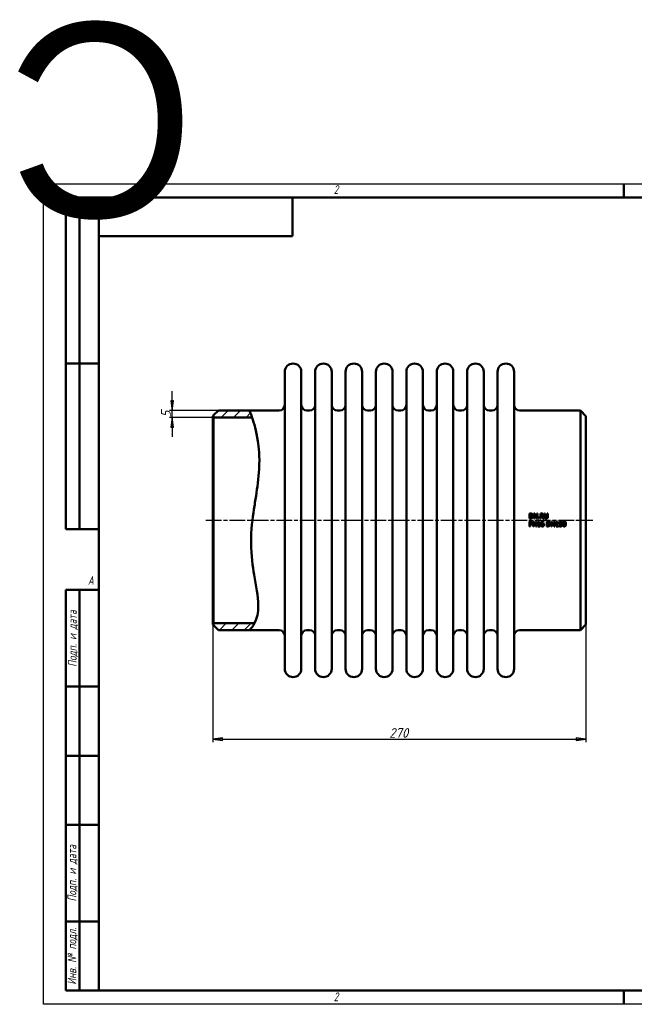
# Model space of a CAD drawing. Header units: millimetres. Extents: x -858 to 2365, y -139 to 713.
# Tile 2 of 4: x -17 to 427, y 0 to 713. Entities that reach past the tile are written whole.
import ezdxf
from ezdxf.enums import TextEntityAlignment as Align

# ---------------------------------------------------------------- set-up
doc = ezdxf.new("R2018")
doc.units = ezdxf.units.MM
doc.header["$LTSCALE"] = 2
doc.linetypes.add('CHAIN', pattern=[0.7087, 0.4724, -0.0591, 0.1181, -0.0591])
for name, color, linetype, lineweight in [('Видимый контур (ГОСТ)', 7, 'Continuous', 50), ('Кромка (ГОСТ)', 7, 'Continuous', 50), ('Обозначение (ГОСТ)', 7, 'Continuous', 25), ('Осевая линия (ГОСТ)', 7, 'Continuous', 25), ('Размер (ГОСТ)', 7, 'Continuous', 25), ('Штриховка (ГОСТ)', 7, 'Continuous', 18), ('Эскизная геометрия (ГОСТ)', 7, 'Continuous', 50)]:
    doc.layers.add(name, color=color, linetype=linetype, lineweight=lineweight)
doc.styles.add('Альтернативный текст (ГОСТ)', font='arial.ttf', dxfattribs={"width": 0.8})
doc.styles.add('Обычный текст (ГОСТ)', font='GOST Common Italic.ttf')
doc.dimstyles.new('Обычный (ГОСТ)', dxfattribs={"dimscale": 2, "dimtxt": 3.5, "dimasz": 3.5, "dimexe": 1, "dimexo": 0, "dimgap": 0.5, "dimtad": 1, "dimtxsty": 'Обычный текст (ГОСТ)', "dimblk": 'Filled-1', "dimcen": 0.09, "dimdle": 15, "dimclrd": 256, "dimclre": 256, "dimclrt": 256, "dimazin": 2, "dimtfac": 0.714286, "dimtdec": 3, "dimtmove": 0, "dimatfit": 3, "dimfxl": 1, "dimtolj": 1, "dimlwd": 25, "dimlwe": 25, "dimarcsym": 0})
pattern_1 = [(45, (0, 0), (-4.49013, 4.49013), [])]

# ---------------------------------------------------------------- blocks, each defined once
blk = doc.blocks.new('Рамки ГОСТ - Рамка')
at = {"layer": 'Кромка (ГОСТ)', "lineweight": 25}
for p, q in [((0, 0), (0, 297)), ((0, 297), (420, 297)), ((420, 297), (420, 0)), ((420, 0), (0, 0))]:
    blk.add_line(p, q, dxfattribs=at)
at = {"layer": 'Кромка (ГОСТ)'}
for p, q in [((210, 292), (210, 297)), ((415, 292), (20, 292)), ((20, 292), (20, 5)), ((415, 5), (415, 292)), ((20, 5), (415, 5)), ((210, 5), (210, 0))]:
    blk.add_line(p, q, dxfattribs=at)
at = {"layer": 'Кромка (ГОСТ)', "char_height": 3.17, "attachment_point": 1, "style": 'Альтернативный текст (ГОСТ)'}
for s, insert, width in [('\\fGOST Common|b0|i1;{\\H3.1700;2}', (105, 296.5), 5.2328), ('\\fGOST Common|b0|i1;{\\H3.1700;1}', (315.02, 296.44), 5.2327), ('\\fGOST Common|b0|i1;{\\H3.1700;A}', (16, 155), 5.1335), ('\\fGOST Common|b0|i1;{\\H3.1700;A}', (416, 148.5), 5.0704), ('\\fGOST Common|b0|i1;{\\H3.1700;2}', (104.99, 4.3), 5.2328), ('\\fGOST Common|b0|i1;{\\H3.1700;1}', (315, 4.14), 6.6287)]:
    blk.add_mtext(s, dxfattribs=dict(at, insert=insert, width=width))
blk = doc.blocks.new('ГОСТ - Доп. графы 1')
at = {"layer": 'Эскизная геометрия (ГОСТ)'}
for p, q in [((-12, 0), (-12, 145)), ((-12, 145), (0, 145)), ((-7, 145), (-7, 0)), ((-12, 110), (-7, 110)), ((-7, 110), (0, 110)), ((-12, 85), (-7, 85)), ((-7, 85), (0, 85)), ((-12, 60), (-7, 60)), ((-7, 60), (0, 60)), ((-12, 25), (-7, 25)), ((-7, 25), (0, 25)), ((0, 0), (-12, 0))]:
    blk.add_line(p, q, dxfattribs=at)
at = {"layer": 'Обозначение (ГОСТ)', "char_height": 3.17, "attachment_point": 5, "rotation": 90, "style": 'Альтернативный текст (ГОСТ)'}
for s, insert, width in [('\\fGOST Common|b0|i1;{\\H3.1700;Подп. и дата}', (-9.37, 127.41), 34.7679), ('\\fGOST Common|b0|i1;{\\H3.1700;Подп. и дата}', (-9.5, 42.47), 35.1486), ('\\fGOST Common|b0|i1;{\\H3.1700;Инв. № подл.}', (-9.5, 12.41), 24.9618)]:
    blk.add_mtext(s, dxfattribs=dict(at, insert=insert, width=width))
at = {"layer": 'Обозначение (ГОСТ)', "lineweight": 30, "flags": 17}
for tag, p in [('Подп._и_дата_2', (-3.53, 127.51)), ('Инв._номер_дубликата', (-3.41, 97.47)), ('Взамен_инв._номера', (-3.46, 72.53)), ('Подп._и_дата_1', (-3.42, 42.35)), ('ИНВЕНТАРНЫЙ_НОМЕР', (-3.33, 12.68))]:
    blk.add_attdef(tag, text='', height=3.17, rotation=90, dxfattribs=at).set_placement(p, align=Align.MIDDLE_CENTER)
blk = doc.blocks.new('ГОСТ - Доп. графы 2')
at = {"layer": 'Эскизная геометрия (ГОСТ)'}
for p, q in [((-12, 0), (-12, 120)), ((-12, 120), (0, 120)), ((-7, 0), (-7, 120)), ((-12, 60), (0, 60)), ((0, 0), (-12, 0))]:
    blk.add_line(p, q, dxfattribs=at)
at = {"layer": 'Обозначение (ГОСТ)', "lineweight": 30, "flags": 17}
for tag, p in [('Первичная_применяемость', (-3.65, 90.03)), ('Справочный_номер', (-3.55, 30.02))]:
    blk.add_attdef(tag, text='', height=3.17, rotation=90, dxfattribs=at).set_placement(p, align=Align.MIDDLE_CENTER)
blk = doc.blocks.new('ГОСТ - Доп. графы 3')
at = {"layer": 'Эскизная геометрия (ГОСТ)'}
for p, q in [((0, 0), (70, 0)), ((70, 0), (70, -14)), ((70, -14), (0, -14))]:
    blk.add_line(p, q, dxfattribs=at)
at = {"layer": 'Обозначение (ГОСТ)', "lineweight": 30}
blk.add_attdef('ОБОЗНАЧЕНИЕ', text='', height=5, rotation=180, dxfattribs=at).set_placement((34.94, -6.97), align=Align.MIDDLE_CENTER)
blk = doc.blocks.new('Filled-1')
at = {"color": 0}
for p, q in [((0, 0), (-1, 0.14)), ((-1, 0.14), (-1, -0.14)), ((-1, 0), (0, 0)), ((-1, -0.14), (0, 0))]:
    blk.add_line(p, q, dxfattribs=at)
at = {"color": 0, "flags": 128}
blk.add_lwpolyline([(-1, -0.14), (0, 0), (-1, 0.14), (-1, -0.14)], dxfattribs=at)
at = {"color": 0}
blk.add_solid([(-1, -0.14), (0, 0), (-1, 0.14), (-1, -0.14)], dxfattribs=at)
blk = doc.blocks.new('*D9')
at = {"layer": 'Defpoints', "color": 0, "linetype": 'Continuous', "transparency": 16777216}
for p in [(122.5, 274.89), (392.5, 274.89), (392.5, 191.85)]:
    blk.add_point(p, dxfattribs=at)
at = {"layer": 'Размер (ГОСТ)', "linetype": 'Continuous', "lineweight": 25, "transparency": 16777216}
for p, q in [((122.5, 274.89), (122.5, 189.85)), ((392.5, 274.89), (392.5, 189.85)), ((129.5, 191.85), (385.5, 191.85))]:
    blk.add_line(p, q, dxfattribs=at)
at = {"layer": 'Размер (ГОСТ)', "linetype": 'Continuous', "lineweight": 25, "transparency": 16777216, "xscale": 7, "yscale": 7, "zscale": 7, "rotation": 180}
blk.add_blockref('Filled-1', (122.5, 191.85), dxfattribs=at)
at = {"layer": 'Размер (ГОСТ)', "linetype": 'Continuous', "lineweight": 25, "transparency": 16777216, "xscale": 7, "yscale": 7, "zscale": 7}
blk.add_blockref('Filled-1', (392.5, 191.85), dxfattribs=at)
at = {"layer": 'Размер (ГОСТ)', "linetype": 'Continuous', "lineweight": 25, "transparency": 16777216, "insert": (250.07, 199.94), "char_height": 7, "attachment_point": 1, "style": 'Обычный текст (ГОСТ)'}
blk.add_mtext('\\A1;270', dxfattribs=at)
blk = doc.blocks.new('*D11')
at = {"layer": 'Defpoints', "color": 0, "linetype": 'Continuous', "transparency": 16777216}
for p in [(93, 429.89), (126.5, 429.89), (123, 424.89)]:
    blk.add_point(p, dxfattribs=at)
at = {"layer": 'Размер (ГОСТ)', "linetype": 'Continuous', "lineweight": 25, "transparency": 16777216}
for p, q in [((93, 436.89), (93, 443.89)), ((126.5, 429.89), (91, 429.89)), ((93, 424.89), (93, 429.89)), ((123, 424.89), (91, 424.89)), ((93, 417.89), (93, 410.89))]:
    blk.add_line(p, q, dxfattribs=at)
at = {"layer": 'Размер (ГОСТ)', "linetype": 'Continuous', "lineweight": 25, "transparency": 16777216, "xscale": 7, "yscale": 7, "zscale": 7}
for p, rotation in [((93, 429.89), 270), ((93, 424.89), 90)]:
    blk.add_blockref('Filled-1', p, dxfattribs=dict(at, rotation=rotation))
at = {"layer": 'Размер (ГОСТ)', "linetype": 'Continuous', "lineweight": 25, "transparency": 16777216, "insert": (85, 424.92), "char_height": 7, "attachment_point": 1, "rotation": 90, "style": 'Обычный текст (ГОСТ)'}
blk.add_mtext('\\A1;5', dxfattribs=at)

msp = doc.modelspace()

# ---------------------------------------------------------------- hatches: boundary and pattern name
at = {"layer": 'Штриховка (ГОСТ)'}
h = msp.add_hatch(dxfattribs=at)
h.set_pattern_fill('ANSI31', color=256, scale=50.8, style=0)
h.set_pattern_definition(pattern_1)
edge = h.paths.add_edge_path()
edge.add_spline(control_points=[(148.966, 429.885), (149.271, 429.181), (149.725, 428.135), (150.848, 424.884)], knot_values=[0, 0, 0, 0, 2.8618199, 2.8618199, 2.8618199, 2.8618199], degree=3, periodic=0)
edge.add_line((150.848, 424.884), (150.847, 424.885))
edge.add_line((150.847, 424.885), (123.002, 424.885))
edge.add_line((123.002, 424.885), (123.002, 426.385))
edge.add_line((123.002, 426.385), (126.502, 429.885))
edge.add_line((126.502, 429.885), (148.966, 429.885))
h = msp.add_hatch(dxfattribs=at)
h.set_pattern_fill('ANSI31', color=256, scale=50.8, style=0)
h.set_pattern_definition(pattern_1)
edge = h.paths.add_edge_path()
edge.add_line((126.502, 270.885), (123.002, 274.385))
edge.add_line((123.002, 274.385), (123.002, 275.885))
edge.add_line((123.002, 275.885), (152.664, 275.885))
edge.add_line((152.664, 275.885), (152.665, 275.883))
edge.add_spline(control_points=[(152.665, 275.883), (152.067, 274.743), (151.448, 273.833), (149.984, 271.893), (149.373, 271.289), (148.966, 270.885)], knot_values=[17.2281834, 17.2281834, 17.2281834, 17.2281834, 17.9151786, 17.9151786, 19.091364, 19.091364, 19.091364, 19.091364], degree=3, periodic=0)
edge.add_line((148.966, 270.885), (126.502, 270.885))

# ---------------------------------------------------------------- linework, layer by layer
at = {"layer": 'Видимый контур (ГОСТ)'}
for p, q in [((174.502, 242.885), (174.502, 457.885)), ((186.502, 242.885), (186.502, 457.885)), ((196.502, 242.885), (196.502, 457.885)), ((208.502, 242.885), (208.502, 457.885)), ((218.502, 242.885), (218.502, 457.885)), ((230.502, 242.885), (230.502, 457.885)), ((240.502, 242.885), (240.502, 457.885)), ((252.502, 242.885), (252.502, 457.885)), ((262.502, 242.885), (262.502, 457.885)), ((274.502, 242.885), (274.502, 457.885)), ((284.502, 242.885), (284.502, 457.885)), ((296.502, 242.885), (296.502, 457.885)), ((306.502, 242.885), (306.502, 457.885)), ((318.502, 242.885), (318.502, 457.885)), ((328.502, 242.885), (328.502, 457.885)), ((340.502, 242.885), (340.502, 457.885)), ((123.002, 426.385), (126.502, 429.885)), ((126.502, 429.885), (148.966, 429.885)), ((148.966, 429.885), (170.502, 429.885)), ((190.502, 429.885), (192.502, 429.885)), ((212.502, 429.885), (214.502, 429.885)), ((234.502, 429.885), (236.502, 429.885)), ((256.502, 429.885), (258.502, 429.885)), ((278.502, 429.885), (280.502, 429.885)), ((300.502, 429.885), (302.502, 429.885)), ((322.502, 429.885), (324.502, 429.885)), ((344.502, 429.885), (388.502, 429.885)), ((388.502, 270.885), (388.502, 429.885)), ((392.502, 425.885), (388.502, 429.885)), ((122.502, 425.885), (123.002, 426.385)), ((122.502, 274.885), (122.502, 425.885)), ((123.002, 426.385), (123.002, 274.385)), ((150.847, 424.885), (123.002, 424.885)), ((392.502, 425.885), (392.502, 274.885)), ((351.535, 355.279), (352.332, 355.279)), ((351.535, 355.279), (351.535, 351.779)), ((352.341, 351.779), (351.535, 351.779)), ((351.535, 349.516), (351.535, 346.016)), ((351.535, 349.516), (352.414, 349.516)), ((352.355, 354.876), (352, 354.876)), ((352, 352.182), (352, 354.876)), ((352, 352.182), (352.355, 352.182)), ((354.19, 349.516), (354.851, 349.516)), ((354.19, 349.516), (354.19, 346.016)), ((354.8, 355.279), (354.8, 351.779)), ((354.8, 355.279), (355.461, 355.279)), ((355.234, 351.779), (354.8, 351.779)), ((356.26, 346.745), (354.851, 349.516)), ((355.234, 354.797), (356.782, 351.779)), ((355.234, 351.779), (355.234, 354.797)), ((356.87, 352.508), (355.461, 355.279)), ((356.26, 349.516), (356.26, 346.745)), ((356.26, 349.516), (356.694, 349.516)), ((356.694, 346.016), (356.694, 349.516)), ((357.304, 351.779), (356.782, 351.779)), ((356.87, 355.279), (357.304, 355.279)), ((356.87, 355.279), (356.87, 352.508)), ((357.304, 351.779), (357.304, 355.279)), ((358.104, 352.448), (358.666, 352.448)), ((358.104, 352.448), (358.104, 351.779)), ((358.666, 351.779), (358.104, 351.779)), ((358.302, 349.528), (358.666, 349.528)), ((358.666, 351.779), (358.666, 352.448)), ((358.666, 346.374), (358.666, 349.528)), ((359.471, 355.279), (360.373, 355.279)), ((359.471, 355.279), (359.471, 351.779)), ((359.936, 351.779), (359.471, 351.779)), ((360.399, 354.876), (359.936, 354.876)), ((359.936, 353.56), (359.936, 354.876)), ((359.936, 353.56), (360.345, 353.56)), ((360.469, 353.172), (359.936, 353.172)), ((359.936, 351.779), (359.936, 353.172)), ((360.469, 353.172), (361.576, 351.779)), ((362.18, 351.779), (360.935, 353.302)), ((362.18, 351.779), (361.576, 351.779)), ((361.839, 349.082), (361.839, 349.533)), ((362.415, 355.279), (362.415, 353.095)), ((362.415, 355.279), (362.88, 355.279)), ((362.88, 353.095), (362.88, 355.279)), ((364.159, 349.516), (364.159, 346.016)), ((364.159, 349.516), (364.956, 349.516)), ((364.483, 355.279), (364.948, 355.279)), ((364.483, 355.279), (364.483, 353.084)), ((364.948, 353.095), (364.948, 355.279)), ((367.424, 349.516), (368.085, 349.516)), ((367.424, 349.516), (367.424, 346.016)), ((369.495, 346.745), (368.085, 349.516)), ((369.495, 349.516), (369.495, 346.745)), ((369.495, 349.516), (369.929, 349.516)), ((369.929, 346.016), (369.929, 349.516)), ((371.537, 349.528), (371.9, 349.528)), ((371.9, 346.374), (371.9, 349.528)), ((373.346, 349.516), (373.346, 347.712)), ((373.346, 349.516), (375.266, 349.516)), ((375.266, 349.105), (375.266, 349.516)), ((352, 346.016), (351.535, 346.016)), ((352, 347.718), (352, 349.114)), ((352.386, 349.114), (352, 349.114)), ((352, 347.718), (352.318, 347.718)), ((352, 346.016), (352, 347.321)), ((352.394, 347.321), (352, 347.321)), ((354.624, 346.016), (354.19, 346.016)), ((354.624, 346.016), (354.624, 349.034)), ((354.624, 349.034), (356.172, 346.016)), ((356.694, 346.016), (356.172, 346.016)), ((357.579, 349.04), (357.579, 348.719)), ((358.215, 348.719), (357.579, 348.719)), ((357.579, 346.374), (357.579, 346.016)), ((357.579, 346.374), (358.215, 346.374)), ((359.287, 346.016), (357.579, 346.016)), ((358.215, 348.719), (358.215, 346.374)), ((358.666, 346.374), (359.287, 346.374)), ((359.287, 346.016), (359.287, 346.374)), ((361.839, 349.082), (361.82, 349.082)), ((364.965, 346.016), (364.159, 346.016)), ((364.625, 346.419), (364.625, 349.114)), ((364.979, 349.114), (364.625, 349.114)), ((364.625, 346.419), (364.979, 346.419)), ((367.858, 346.016), (367.424, 346.016)), ((367.858, 346.016), (367.858, 349.034)), ((367.858, 349.034), (369.407, 346.016)), ((369.929, 346.016), (369.407, 346.016)), ((370.813, 349.04), (370.813, 348.719)), ((371.449, 348.719), (370.813, 348.719)), ((370.813, 346.374), (370.813, 346.016)), ((370.813, 346.374), (371.449, 346.374)), ((372.521, 346.016), (370.813, 346.016)), ((371.449, 348.719), (371.449, 346.374)), ((371.9, 346.374), (372.521, 346.374)), ((372.521, 346.016), (372.521, 346.374)), ((373.202, 346.637), (373.236, 346.637)), ((373.202, 346.637), (373.202, 346.141)), ((375.266, 349.105), (373.797, 349.105)), ((373.797, 348.172), (373.797, 349.105)), ((122.502, 274.885), (123.002, 274.385)), ((123.002, 275.885), (152.664, 275.885)), ((126.502, 270.885), (123.002, 274.385)), ((126.502, 270.885), (148.966, 270.885)), ((148.966, 270.885), (170.502, 270.885)), ((190.502, 270.885), (192.502, 270.885)), ((212.502, 270.885), (214.502, 270.885)), ((234.502, 270.885), (236.502, 270.885)), ((256.502, 270.885), (258.502, 270.885)), ((278.502, 270.885), (280.502, 270.885)), ((300.502, 270.885), (302.502, 270.885)), ((322.502, 270.885), (324.502, 270.885)), ((344.502, 270.885), (388.502, 270.885)), ((392.502, 274.885), (388.502, 270.885))]:
    msp.add_line(p, q, dxfattribs=at)
for centre, radius, start, end in [((180.502, 457.885), 6, 0, 180), ((202.502, 457.885), 6, 0, 180), ((224.502, 457.885), 6, 0, 180), ((246.502, 457.885), 6, 0, 180), ((268.502, 457.885), 6, 0, 180), ((290.502, 457.885), 6, 0, 180), ((312.502, 457.885), 6, 0, 180), ((334.502, 457.885), 6, 0, 180), ((170.502, 433.885), 4, 270, 0), ((190.502, 433.885), 4, 180, 270), ((192.502, 433.885), 4, 270, 0), ((212.502, 433.885), 4, 180, 270), ((214.502, 433.885), 4, 270, 0), ((234.502, 433.885), 4, 180, 270), ((236.502, 433.885), 4, 270, 0), ((256.502, 433.885), 4, 180, 270), ((258.502, 433.885), 4, 270, 0), ((278.502, 433.885), 4, 180, 270), ((280.502, 433.885), 4, 270, 0), ((300.502, 433.885), 4, 180, 270), ((302.502, 433.885), 4, 270, 0), ((322.502, 433.885), 4, 180, 270), ((324.502, 433.885), 4, 270, 0), ((344.502, 433.885), 4, 180, 270), ((170.502, 266.885), 4, 0, 90), ((190.502, 266.885), 4, 90, 180), ((192.502, 266.885), 4, 0, 90), ((212.502, 266.885), 4, 90, 180), ((214.502, 266.885), 4, 0, 90), ((234.502, 266.885), 4, 90, 180), ((236.502, 266.885), 4, 0, 90), ((256.502, 266.885), 4, 90, 180), ((258.502, 266.885), 4, 0, 90), ((278.502, 266.885), 4, 90, 180), ((280.502, 266.885), 4, 0, 90), ((300.502, 266.885), 4, 90, 180), ((302.502, 266.885), 4, 0, 90), ((322.502, 266.885), 4, 90, 180), ((324.502, 266.885), 4, 0, 90), ((344.502, 266.885), 4, 90, 180), ((180.502, 242.885), 6, 180, 0), ((202.502, 242.885), 6, 180, 0), ((224.502, 242.885), 6, 180, 0), ((246.502, 242.885), 6, 180, 0), ((268.502, 242.885), 6, 180, 0), ((290.502, 242.885), 6, 180, 0), ((312.502, 242.885), 6, 180, 0), ((334.502, 242.885), 6, 180, 0)]:
    msp.add_arc(centre, radius, start, end, dxfattribs=at)
for points, knots in [([(148.966, 429.885), (148.966, 429.885), (149.754, 428.069), (152.26, 420.776), (153.996, 415.077), (155.754, 403.301), (156.443, 396.71), (155.565, 380.57), (154.615, 373.942), (153.215, 364.832), (152.682, 361.533), (151.239, 351.861), (150.083, 343.569), (150.16, 324.718), (151.337, 316.985), (153.628, 303.169), (155.228, 295.432), (155.339, 286.096), (155.13, 283.742), (153.827, 277.466), (152.157, 274.772), (149.984, 271.893), (148.966, 270.885), (148.966, 270.885)], [0, 0, 0, 0, 2.9523129, 2.9523129, 6.1511544, 6.1511544, 8.1203564, 8.1203564, 9.594252, 9.594252, 10.4147832, 10.4147832, 11.9817929, 11.9817929, 13.5199993, 13.5199993, 15.5320305, 15.5320305, 16.3262715, 16.3262715, 17.9151786, 17.9151786, 19.091364, 19.091364, 19.091364, 19.091364]), ([(352.332, 355.279), (352.6, 355.279), (352.886, 355.263), (353.21, 355.178), (353.408, 355.118), (353.586, 355.001)], [0, 0, 0, 0, 0.08031345, 0.08031345, 0.11906482, 0.11906482, 0.11906482, 0.11906482]), ([(353.58, 352.06), (353.415, 351.956), (353.237, 351.878), (352.937, 351.814), (352.73, 351.779), (352.341, 351.779)], [0, 0, 0, 0, 0.058472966, 0.058472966, 0.092063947, 0.092063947, 0.092063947, 0.092063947]), ([(353.279, 354.666), (353.159, 354.737), (353.031, 354.79), (352.806, 354.845), (352.643, 354.876), (352.355, 354.876)], [0, 0, 0, 0, 0.04193184, 0.04193184, 0.069540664, 0.069540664, 0.069540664, 0.069540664]), ([(352.355, 352.182), (352.534, 352.182), (352.723, 352.194), (352.937, 352.24), (353.021, 352.259), (353.192, 352.333), (353.259, 352.37), (353.322, 352.414)], [0, 0, 0, 0, 0.053652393, 0.053652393, 0.065761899, 0.065761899, 0.074350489, 0.074350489, 0.074350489, 0.074350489]), ([(352.414, 349.516), (352.587, 349.516), (352.776, 349.505), (353.042, 349.442), (353.187, 349.398), (353.33, 349.298)], [0, 0, 0, 0, 0.051710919, 0.051710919, 0.08166307, 0.08166307, 0.08166307, 0.08166307]), ([(353.81, 353.532), (353.81, 353.736), (353.784, 353.945), (353.67, 354.245), (353.614, 354.347), (353.467, 354.529), (353.379, 354.605), (353.279, 354.666)], [0, 0, 0, 0, 0.06125349, 0.06125349, 0.09632699, 0.09632699, 0.13141621, 0.13141621, 0.13141621, 0.13141621]), ([(353.322, 352.414), (353.435, 352.491), (353.53, 352.585), (353.692, 352.831), (353.736, 352.964), (353.797, 353.218), (353.81, 353.377), (353.81, 353.532)], [0, 0, 0, 0, 0.04100034, 0.04100034, 0.08826589, 0.08826589, 0.15720689, 0.15720689, 0.15720689, 0.15720689]), ([(353.33, 349.298), (353.437, 349.226), (353.525, 349.136), (353.659, 348.931), (353.691, 348.843), (353.737, 348.672), (353.747, 348.566), (353.747, 348.461)], [0, 0, 0, 0, 0.03850237, 0.03850237, 0.07352085, 0.07352085, 0.12459319, 0.12459319, 0.12459319, 0.12459319]), ([(354.295, 353.526), (354.295, 353.279), (354.256, 353.037), (354.106, 352.656), (354.024, 352.508), (353.827, 352.255), (353.713, 352.147), (353.58, 352.06)], [0, 0, 0, 0, 0.07409938, 0.07409938, 0.12302383, 0.12302383, 0.17088144, 0.17088144, 0.17088144, 0.17088144]), ([(353.586, 355.001), (353.755, 354.889), (353.896, 354.749), (354.082, 354.469), (354.166, 354.318), (354.275, 353.917), (354.295, 353.721), (354.295, 353.526)], [0, 0, 0, 0, 0.06090765, 0.06090765, 0.1009185, 0.1009185, 0.13616519, 0.13616519, 0.13616519, 0.13616519]), ([(357.579, 349.04), (357.729, 349.04), (357.882, 349.053), (358.088, 349.123), (358.131, 349.155), (358.185, 349.2), (358.212, 349.234), (358.254, 349.308), (358.269, 349.347), (358.292, 349.433), (358.299, 349.48), (358.302, 349.528)], [0, 0, 0, 0, 0.04488124, 0.04488124, 0.07493021, 0.07493021, 0.12695494, 0.12695494, 0.17501135, 0.17501135, 0.23063211, 0.23063211, 0.23063211, 0.23063211]), ([(360.257, 349.017), (360.358, 349.159), (360.482, 349.276), (360.72, 349.423), (360.84, 349.485), (361.145, 349.566), (361.294, 349.582), (361.442, 349.582)], [0, 0, 0, 0, 0.05225226, 0.05225226, 0.08402532, 0.08402532, 0.11217898, 0.11217898, 0.11217898, 0.11217898]), ([(360.345, 353.56), (360.465, 353.56), (360.589, 353.57), (360.73, 353.601), (360.789, 353.615), (360.9, 353.675), (360.941, 353.705), (360.977, 353.742)], [0, 0, 0, 0, 0.036045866, 0.036045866, 0.043463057, 0.043463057, 0.048602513, 0.048602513, 0.048602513, 0.048602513]), ([(360.373, 355.279), (360.534, 355.279), (360.717, 355.272), (360.907, 355.241), (360.982, 355.229), (361.141, 355.166), (361.204, 355.133), (361.264, 355.095)], [0, 0, 0, 0, 0.048166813, 0.048166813, 0.057483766, 0.057483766, 0.064036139, 0.064036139, 0.064036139, 0.064036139]), ([(360.954, 354.757), (360.889, 354.8), (360.817, 354.828), (360.684, 354.859), (360.581, 354.876), (360.399, 354.876)], [0, 0, 0, 0, 0.023328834, 0.023328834, 0.041112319, 0.041112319, 0.041112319, 0.041112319]), ([(361.661, 354.329), (361.661, 354.181), (361.639, 354.035), (361.559, 353.836), (361.503, 353.715), (361.321, 353.525), (361.254, 353.471), (361.104, 353.374), (361.021, 353.334), (360.935, 353.302)], [0, 0, 0, 0, 0.044340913, 0.044340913, 0.064300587, 0.064300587, 0.074082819, 0.074082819, 0.084501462, 0.084501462, 0.084501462, 0.084501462]), ([(361.176, 354.292), (361.176, 354.379), (361.163, 354.466), (361.115, 354.58), (361.094, 354.621), (361.029, 354.7), (360.994, 354.731), (360.954, 354.757)], [0, 0, 0, 0, 0.026177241, 0.026177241, 0.037155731, 0.037155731, 0.046672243, 0.046672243, 0.046672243, 0.046672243]), ([(360.977, 353.742), (361.034, 353.795), (361.078, 353.857), (361.13, 353.975), (361.147, 354.03), (361.171, 354.16), (361.176, 354.226), (361.176, 354.292)], [0, 0, 0, 0, 0.023333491, 0.023333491, 0.038710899, 0.038710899, 0.053844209, 0.053844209, 0.053844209, 0.053844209]), ([(361.264, 355.095), (361.364, 355.03), (361.449, 354.949), (361.576, 354.764), (361.606, 354.686), (361.651, 354.524), (361.661, 354.426), (361.661, 354.329)], [0, 0, 0, 0, 0.03579072, 0.03579072, 0.06745284, 0.06745284, 0.11109823, 0.11109823, 0.11109823, 0.11109823]), ([(361.442, 349.582), (361.515, 349.582), (361.588, 349.578), (361.697, 349.566), (361.768, 349.557), (361.839, 349.533)], [0, 0, 0, 0, 0.021794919, 0.021794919, 0.032649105, 0.032649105, 0.032649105, 0.032649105]), ([(362.75, 352.029), (362.654, 352.123), (362.581, 352.231), (362.484, 352.463), (362.415, 352.68), (362.415, 353.095)], [0, 0, 0, 0, 0.040196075, 0.040196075, 0.075292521, 0.075292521, 0.075292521, 0.075292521]), ([(363.68, 351.705), (363.499, 351.705), (363.312, 351.726), (363.077, 351.809), (363.003, 351.841), (362.863, 351.927), (362.804, 351.975), (362.75, 352.029)], [0, 0, 0, 0, 0.054233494, 0.054233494, 0.074819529, 0.074819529, 0.09275837, 0.09275837, 0.09275837, 0.09275837]), ([(362.88, 353.095), (362.88, 352.97), (362.886, 352.83), (362.915, 352.666), (362.927, 352.607), (362.974, 352.486), (362.999, 352.436), (363.031, 352.389)], [0, 0, 0, 0, 0.037603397, 0.037603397, 0.049606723, 0.049606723, 0.058862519, 0.058862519, 0.058862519, 0.058862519]), ([(363.031, 352.389), (363.073, 352.324), (363.127, 352.27), (363.272, 352.173), (363.355, 352.145), (363.502, 352.11), (363.592, 352.102), (363.68, 352.102)], [0, 0, 0, 0, 0.023233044, 0.023233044, 0.052511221, 0.052511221, 0.093169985, 0.093169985, 0.093169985, 0.093169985]), ([(363.68, 352.102), (363.811, 352.102), (363.942, 352.122), (364.102, 352.189), (364.16, 352.216), (364.263, 352.299), (364.301, 352.341), (364.332, 352.389)], [0, 0, 0, 0, 0.03941232, 0.03941232, 0.051900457, 0.051900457, 0.061506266, 0.061506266, 0.061506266, 0.061506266]), ([(364.613, 352.029), (364.512, 351.929), (364.395, 351.852), (364.158, 351.757), (363.982, 351.705), (363.68, 351.705)], [0, 0, 0, 0, 0.042789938, 0.042789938, 0.076380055, 0.076380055, 0.076380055, 0.076380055]), ([(364.332, 352.389), (364.391, 352.477), (364.429, 352.573), (364.462, 352.737), (364.483, 352.86), (364.483, 353.084)], [0, 0, 0, 0, 0.03164246, 0.03164246, 0.050065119, 0.050065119, 0.050065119, 0.050065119]), ([(364.948, 353.095), (364.948, 352.907), (364.933, 352.708), (364.868, 352.439), (364.839, 352.347), (364.74, 352.169), (364.682, 352.094), (364.613, 352.029)], [0, 0, 0, 0, 0.05639615, 0.05639615, 0.08294257, 0.08294257, 0.10642196, 0.10642196, 0.10642196, 0.10642196]), ([(364.956, 349.516), (365.225, 349.516), (365.511, 349.5), (365.835, 349.415), (366.032, 349.355), (366.21, 349.238)], [0, 0, 0, 0, 0.08047517, 0.08047517, 0.11880712, 0.11880712, 0.11880712, 0.11880712]), ([(370.813, 349.04), (370.963, 349.04), (371.116, 349.053), (371.322, 349.123), (371.365, 349.155), (371.419, 349.2), (371.447, 349.234), (371.488, 349.308), (371.503, 349.347), (371.526, 349.433), (371.533, 349.48), (371.537, 349.528)], [0, 0, 0, 0, 0.04488124, 0.04488124, 0.07493021, 0.07493021, 0.12695494, 0.12695494, 0.17501135, 0.17501135, 0.23063211, 0.23063211, 0.23063211, 0.23063211]), ([(375.732, 347.763), (375.732, 348.11), (375.759, 348.463), (375.905, 348.987), (375.983, 349.123), (376.117, 349.307), (376.202, 349.387), (376.381, 349.496), (376.465, 349.53), (376.651, 349.577), (376.752, 349.587), (376.852, 349.587)], [0, 0, 0, 0, 0.10408832, 0.10408832, 0.1827198, 0.1827198, 0.26777512, 0.26777512, 0.33331323, 0.33331323, 0.40535207, 0.40535207, 0.40535207, 0.40535207]), ([(376.852, 349.587), (376.994, 349.587), (377.135, 349.567), (377.372, 349.471), (377.466, 349.409), (377.618, 349.259), (377.688, 349.166), (377.843, 348.845), (377.896, 348.628), (377.958, 348.207), (377.969, 347.982), (377.969, 347.766)], [0, 0, 0, 0, 0.04254578, 0.04254578, 0.07674075, 0.07674075, 0.10662287, 0.10662287, 0.14954989, 0.14954989, 0.19389953, 0.19389953, 0.19389953, 0.19389953]), ([(352.318, 347.718), (352.477, 347.718), (352.642, 347.729), (352.808, 347.772), (352.869, 347.79), (352.983, 347.855), (353.026, 347.888), (353.064, 347.928)], [0, 0, 0, 0, 0.047807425, 0.047807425, 0.059483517, 0.059483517, 0.067937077, 0.067937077, 0.067937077, 0.067937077]), ([(353.01, 348.98), (352.939, 349.027), (352.861, 349.059), (352.647, 349.109), (352.486, 349.114), (352.386, 349.114)], [0, 0, 0, 0, 0.025428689, 0.025428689, 0.066059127, 0.066059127, 0.066059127, 0.066059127]), ([(353.441, 347.684), (353.326, 347.571), (353.193, 347.485), (352.939, 347.383), (352.748, 347.321), (352.394, 347.321)], [0, 0, 0, 0, 0.048374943, 0.048374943, 0.082166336, 0.082166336, 0.082166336, 0.082166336]), ([(353.262, 348.447), (353.262, 348.546), (353.249, 348.646), (353.191, 348.787), (353.164, 348.832), (353.095, 348.915), (353.055, 348.95), (353.01, 348.98)], [0, 0, 0, 0, 0.029636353, 0.029636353, 0.045720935, 0.045720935, 0.062052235, 0.062052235, 0.062052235, 0.062052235]), ([(353.064, 347.928), (353.126, 347.99), (353.176, 348.06), (353.238, 348.21), (353.262, 348.305), (353.262, 348.447)], [0, 0, 0, 0, 0.026215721, 0.026215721, 0.048513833, 0.048513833, 0.048513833, 0.048513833]), ([(353.747, 348.461), (353.747, 348.317), (353.723, 348.178), (353.65, 347.986), (353.619, 347.918), (353.536, 347.788), (353.491, 347.733), (353.441, 347.684)], [0, 0, 0, 0, 0.043163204, 0.043163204, 0.061604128, 0.061604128, 0.077218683, 0.077218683, 0.077218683, 0.077218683]), ([(359.874, 347.554), (359.874, 347.79), (359.893, 348.031), (359.97, 348.401), (360.009, 348.537), (360.115, 348.792), (360.179, 348.909), (360.257, 349.017)], [0, 0, 0, 0, 0.07111762, 0.07111762, 0.11331003, 0.11331003, 0.15291345, 0.15291345, 0.15291345, 0.15291345]), ([(360.26, 346.26), (360.17, 346.354), (360.101, 346.466), (360.004, 346.679), (359.953, 346.812), (359.885, 347.187), (359.874, 347.374), (359.874, 347.554)], [0, 0, 0, 0, 0.039042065, 0.039042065, 0.070371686, 0.070371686, 0.098310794, 0.098310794, 0.098310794, 0.098310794]), ([(361.031, 345.943), (360.884, 345.943), (360.739, 345.966), (360.556, 346.04), (360.491, 346.071), (360.36, 346.162), (360.308, 346.209), (360.26, 346.26)], [0, 0, 0, 0, 0.044230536, 0.044230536, 0.059204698, 0.059204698, 0.07113552, 0.07113552, 0.07113552, 0.07113552]), ([(360.356, 347.67), (360.354, 347.637), (360.352, 347.604), (360.35, 347.558), (360.347, 347.518), (360.347, 347.449)], [0, 0, 0, 0, 0.009901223, 0.009901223, 0.013791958, 0.013791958, 0.013791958, 0.013791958]), ([(360.347, 347.449), (360.347, 347.278), (360.359, 347.084), (360.426, 346.828), (360.459, 346.747), (360.516, 346.63), (360.552, 346.572), (360.597, 346.524)], [0, 0, 0, 0, 0.05123195, 0.05123195, 0.07911467, 0.07911467, 0.1074359, 0.1074359, 0.1074359, 0.1074359]), ([(361.38, 349.176), (361.246, 349.176), (361.115, 349.155), (360.886, 349.061), (360.793, 348.999), (360.635, 348.844), (360.561, 348.744), (360.415, 348.421), (360.374, 348.21), (360.356, 348.007)], [0, 0, 0, 0, 0.04006377, 0.04006377, 0.07413489, 0.07413489, 0.10656854, 0.10656854, 0.15031147, 0.15031147, 0.15031147, 0.15031147]), ([(360.356, 348.007), (360.461, 348.081), (360.574, 348.142), (360.757, 348.209), (360.887, 348.251), (361.085, 348.251)], [0, 0, 0, 0, 0.038506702, 0.038506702, 0.058563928, 0.058563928, 0.058563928, 0.058563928]), ([(360.98, 347.863), (360.871, 347.863), (360.765, 347.846), (360.594, 347.792), (360.488, 347.752), (360.356, 347.67)], [0, 0, 0, 0, 0.03266959, 0.03266959, 0.053913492, 0.053913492, 0.053913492, 0.053913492]), ([(360.597, 346.524), (360.649, 346.467), (360.709, 346.415), (360.824, 346.359), (360.87, 346.346), (360.945, 346.33), (360.989, 346.325), (361.034, 346.325)], [0, 0, 0, 0, 0.023179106, 0.023179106, 0.038477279, 0.038477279, 0.059658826, 0.059658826, 0.059658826, 0.059658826]), ([(361.428, 347.741), (361.375, 347.782), (361.317, 347.812), (361.192, 347.847), (361.093, 347.863), (360.98, 347.863)], [0, 0, 0, 0, 0.020157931, 0.020157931, 0.038930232, 0.038930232, 0.038930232, 0.038930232]), ([(361.814, 346.272), (361.719, 346.173), (361.61, 346.094), (361.435, 346.013), (361.363, 345.986), (361.192, 345.95), (361.112, 345.943), (361.031, 345.943)], [0, 0, 0, 0, 0.040983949, 0.040983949, 0.058078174, 0.058078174, 0.07267722, 0.07267722, 0.07267722, 0.07267722]), ([(361.034, 346.325), (361.118, 346.325), (361.201, 346.339), (361.345, 346.398), (361.404, 346.438), (361.523, 346.554), (361.564, 346.625), (361.618, 346.753), (361.636, 346.821), (361.661, 346.969), (361.666, 347.051), (361.666, 347.131)], [0, 0, 0, 0, 0.02521115, 0.02521115, 0.04683385, 0.04683385, 0.07536813, 0.07536813, 0.10435833, 0.10435833, 0.13761389, 0.13761389, 0.13761389, 0.13761389]), ([(361.085, 348.251), (361.203, 348.251), (361.328, 348.241), (361.493, 348.196), (361.605, 348.162), (361.763, 348.044)], [0, 0, 0, 0, 0.035519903, 0.035519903, 0.051370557, 0.051370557, 0.051370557, 0.051370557]), ([(361.82, 349.082), (361.769, 349.109), (361.701, 349.13), (361.599, 349.155), (361.511, 349.176), (361.38, 349.176)], [0, 0, 0, 0, 0.017133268, 0.017133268, 0.026696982, 0.026696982, 0.026696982, 0.026696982]), ([(361.666, 347.131), (361.666, 347.245), (361.655, 347.366), (361.603, 347.513), (361.58, 347.565), (361.51, 347.665), (361.471, 347.705), (361.428, 347.741)], [0, 0, 0, 0, 0.034114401, 0.034114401, 0.046674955, 0.046674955, 0.057208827, 0.057208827, 0.057208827, 0.057208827]), ([(361.763, 348.044), (361.857, 347.974), (361.934, 347.888), (362.052, 347.687), (362.086, 347.586), (362.132, 347.383), (362.143, 347.267), (362.143, 347.151)], [0, 0, 0, 0, 0.03526472, 0.03526472, 0.06998493, 0.06998493, 0.1134526, 0.1134526, 0.1134526, 0.1134526]), ([(362.143, 347.151), (362.143, 346.995), (362.12, 346.841), (362.045, 346.627), (362.01, 346.545), (361.919, 346.393), (361.87, 346.329), (361.814, 346.272)], [0, 0, 0, 0, 0.046897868, 0.046897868, 0.067969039, 0.067969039, 0.085421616, 0.085421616, 0.085421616, 0.085421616]), ([(366.204, 346.297), (366.048, 346.199), (365.879, 346.123), (365.562, 346.049), (365.34, 346.016), (364.965, 346.016)], [0, 0, 0, 0, 0.055521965, 0.055521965, 0.097714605, 0.097714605, 0.097714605, 0.097714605]), ([(365.904, 348.904), (365.78, 348.977), (365.648, 349.03), (365.42, 349.084), (365.26, 349.114), (364.979, 349.114)], [0, 0, 0, 0, 0.043246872, 0.043246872, 0.069985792, 0.069985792, 0.069985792, 0.069985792]), ([(364.979, 346.419), (365.158, 346.419), (365.347, 346.432), (365.562, 346.477), (365.646, 346.496), (365.817, 346.57), (365.883, 346.607), (365.946, 346.652)], [0, 0, 0, 0, 0.053621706, 0.053621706, 0.065835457, 0.065835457, 0.074460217, 0.074460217, 0.074460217, 0.074460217]), ([(366.434, 347.769), (366.434, 347.979), (366.407, 348.193), (366.288, 348.495), (366.232, 348.594), (366.086, 348.771), (366.001, 348.844), (365.904, 348.904)], [0, 0, 0, 0, 0.06287542, 0.06287542, 0.09721355, 0.09721355, 0.1312984, 0.1312984, 0.1312984, 0.1312984]), ([(365.946, 346.652), (366.06, 346.728), (366.155, 346.823), (366.316, 347.068), (366.359, 347.199), (366.421, 347.452), (366.434, 347.613), (366.434, 347.769)], [0, 0, 0, 0, 0.04102529, 0.04102529, 0.08803575, 0.08803575, 0.15892315, 0.15892315, 0.15892315, 0.15892315]), ([(366.919, 347.763), (366.919, 347.502), (366.876, 347.247), (366.722, 346.88), (366.643, 346.736), (366.442, 346.483), (366.331, 346.381), (366.204, 346.297)], [0, 0, 0, 0, 0.07839488, 0.07839488, 0.11961247, 0.11961247, 0.15623871, 0.15623871, 0.15623871, 0.15623871]), ([(366.21, 349.238), (366.379, 349.126), (366.52, 348.986), (366.708, 348.704), (366.792, 348.551), (366.899, 348.149), (366.919, 347.955), (366.919, 347.763)], [0, 0, 0, 0, 0.06084344, 0.06084344, 0.10159747, 0.10159747, 0.13655466, 0.13655466, 0.13655466, 0.13655466]), ([(374.118, 345.943), (373.951, 345.943), (373.787, 345.961), (373.495, 346.027), (373.343, 346.072), (373.202, 346.141)], [0, 0, 0, 0, 0.049896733, 0.049896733, 0.089730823, 0.089730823, 0.089730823, 0.089730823]), ([(373.236, 346.637), (373.277, 346.607), (373.335, 346.575), (373.43, 346.526), (373.503, 346.491), (373.613, 346.45)], [0, 0, 0, 0, 0.015569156, 0.015569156, 0.027315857, 0.027315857, 0.027315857, 0.027315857]), ([(374.038, 347.798), (373.909, 347.798), (373.781, 347.788), (373.615, 347.762), (373.464, 347.738), (373.346, 347.712)], [0, 0, 0, 0, 0.038655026, 0.038655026, 0.050409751, 0.050409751, 0.050409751, 0.050409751]), ([(373.613, 346.45), (373.695, 346.422), (373.781, 346.395), (373.9, 346.367), (373.986, 346.348), (374.126, 346.348)], [0, 0, 0, 0, 0.02594525, 0.02594525, 0.036700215, 0.036700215, 0.036700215, 0.036700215]), ([(373.797, 348.172), (373.853, 348.179), (373.909, 348.185), (373.983, 348.188), (374.045, 348.192), (374.115, 348.192)], [0, 0, 0, 0, 0.016809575, 0.016809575, 0.022243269, 0.022243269, 0.022243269, 0.022243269]), ([(374.611, 347.636), (374.56, 347.681), (374.502, 347.714), (374.326, 347.78), (374.182, 347.798), (374.038, 347.798)], [0, 0, 0, 0, 0.020357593, 0.020357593, 0.056377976, 0.056377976, 0.056377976, 0.056377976]), ([(374.115, 348.192), (374.262, 348.192), (374.426, 348.182), (374.601, 348.141), (374.668, 348.123), (374.814, 348.052), (374.872, 348.015), (374.926, 347.973)], [0, 0, 0, 0, 0.044233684, 0.044233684, 0.053724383, 0.053724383, 0.060664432, 0.060664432, 0.060664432, 0.060664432]), ([(374.977, 346.286), (374.889, 346.191), (374.784, 346.117), (374.567, 346.012), (374.479, 345.987), (374.315, 345.952), (374.216, 345.943), (374.118, 345.943)], [0, 0, 0, 0, 0.0389863, 0.0389863, 0.07227713, 0.07227713, 0.11954648, 0.11954648, 0.11954648, 0.11954648]), ([(374.126, 346.348), (374.221, 346.348), (374.313, 346.365), (374.424, 346.408), (374.472, 346.427), (374.565, 346.493), (374.6, 346.525), (374.631, 346.561)], [0, 0, 0, 0, 0.028426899, 0.028426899, 0.035920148, 0.035920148, 0.041361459, 0.041361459, 0.041361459, 0.041361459]), ([(374.81, 347.131), (374.81, 347.235), (374.798, 347.338), (374.753, 347.452), (374.733, 347.495), (374.675, 347.577), (374.645, 347.608), (374.611, 347.636)], [0, 0, 0, 0, 0.031269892, 0.031269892, 0.041095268, 0.041095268, 0.04864414, 0.04864414, 0.04864414, 0.04864414]), ([(374.631, 346.561), (374.69, 346.631), (374.733, 346.71), (374.782, 346.856), (374.81, 346.961), (374.81, 347.131)], [0, 0, 0, 0, 0.027442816, 0.027442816, 0.046048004, 0.046048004, 0.046048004, 0.046048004]), ([(374.926, 347.973), (375.019, 347.903), (375.096, 347.817), (375.208, 347.625), (375.236, 347.54), (375.278, 347.352), (375.286, 347.238), (375.286, 347.128)], [0, 0, 0, 0, 0.03509233, 0.03509233, 0.06671311, 0.06671311, 0.10892943, 0.10892943, 0.10892943, 0.10892943]), ([(375.286, 347.128), (375.286, 346.98), (375.266, 346.835), (375.196, 346.631), (375.164, 346.554), (375.078, 346.407), (375.031, 346.344), (374.977, 346.286)], [0, 0, 0, 0, 0.044339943, 0.044339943, 0.064657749, 0.064657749, 0.08204162, 0.08204162, 0.08204162, 0.08204162]), ([(376.852, 345.943), (376.708, 345.943), (376.564, 345.963), (376.325, 346.06), (376.232, 346.121), (376.067, 346.284), (376.002, 346.382), (375.867, 346.659), (375.816, 346.854), (375.745, 347.275), (375.732, 347.526), (375.732, 347.763)], [0, 0, 0, 0, 0.04324067, 0.04324067, 0.07727774, 0.07727774, 0.11283183, 0.11283183, 0.1701171, 0.1701171, 0.24198547, 0.24198547, 0.24198547, 0.24198547]), ([(376.33, 348.83), (376.277, 348.696), (376.249, 348.539), (376.227, 348.317), (376.208, 348.111), (376.208, 347.763)], [0, 0, 0, 0, 0.043337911, 0.043337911, 0.066925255, 0.066925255, 0.066925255, 0.066925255]), ([(376.208, 347.763), (376.208, 347.582), (376.212, 347.38), (376.235, 347.085), (376.255, 346.898), (376.327, 346.708)], [0, 0, 0, 0, 0.05440488, 0.05440488, 0.088717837, 0.088717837, 0.088717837, 0.088717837]), ([(376.327, 346.708), (376.357, 346.628), (376.399, 346.552), (376.516, 346.424), (376.572, 346.394), (376.638, 346.363), (376.676, 346.351), (376.761, 346.335), (376.807, 346.331), (376.852, 346.331)], [0, 0, 0, 0, 0.02572237, 0.02572237, 0.05204177, 0.05204177, 0.08588032, 0.08588032, 0.12372565, 0.12372565, 0.12372565, 0.12372565]), ([(376.852, 349.199), (376.775, 349.199), (376.698, 349.188), (376.584, 349.142), (376.531, 349.114), (376.446, 349.032), (376.419, 348.997), (376.37, 348.919), (376.348, 348.875), (376.33, 348.83)], [0, 0, 0, 0, 0.02298353, 0.02298353, 0.036979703, 0.036979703, 0.045259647, 0.045259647, 0.054431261, 0.054431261, 0.054431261, 0.054431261]), ([(377.365, 348.836), (377.334, 348.914), (377.292, 348.988), (377.178, 349.11), (377.124, 349.139), (377.056, 349.169), (377.019, 349.18), (376.938, 349.195), (376.895, 349.199), (376.852, 349.199)], [0, 0, 0, 0, 0.0252595, 0.0252595, 0.04988945, 0.04988945, 0.0764168, 0.0764168, 0.10585031, 0.10585031, 0.10585031, 0.10585031]), ([(377.969, 347.766), (377.969, 347.4), (377.939, 347.024), (377.782, 346.521), (377.707, 346.388), (377.561, 346.2), (377.475, 346.124), (377.298, 346.024), (377.219, 345.994), (377.043, 345.952), (376.948, 345.943), (376.852, 345.943)], [0, 0, 0, 0, 0.11005404, 0.11005404, 0.17861404, 0.17861404, 0.24476376, 0.24476376, 0.29293749, 0.29293749, 0.34694813, 0.34694813, 0.34694813, 0.34694813]), ([(376.852, 346.331), (376.928, 346.331), (377.004, 346.342), (377.119, 346.388), (377.171, 346.417), (377.254, 346.498), (377.281, 346.533), (377.33, 346.611), (377.351, 346.655), (377.368, 346.7)], [0, 0, 0, 0, 0.022773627, 0.022773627, 0.037070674, 0.037070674, 0.045745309, 0.045745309, 0.055265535, 0.055265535, 0.055265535, 0.055265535]), ([(377.493, 347.766), (377.493, 347.953), (377.487, 348.152), (377.458, 348.468), (377.433, 348.664), (377.365, 348.836)], [0, 0, 0, 0, 0.056005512, 0.056005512, 0.095198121, 0.095198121, 0.095198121, 0.095198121]), ([(377.368, 346.7), (377.418, 346.826), (377.445, 346.975), (377.478, 347.249), (377.493, 347.455), (377.493, 347.766)], [0, 0, 0, 0, 0.040836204, 0.040836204, 0.083273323, 0.083273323, 0.083273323, 0.083273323])]:
    msp.add_open_spline(points, degree=3, knots=knots, dxfattribs=at)
at = {"layer": 'Осевая линия (ГОСТ)', "linetype": 'CHAIN', "ltscale": 11.993792}
msp.add_line((117.502, 350.385), (397.502, 350.385), dxfattribs=at)

# ---------------------------------------------------------------- block references
ref = msp.add_blockref('ГОСТ - Доп. графы 3', (40, 584), dxfattribs=dict(xscale=2, yscale=2, zscale=2))
lines = msp.add_mtext('CB-3131-W', dxfattribs={"layer": 'Обозначение (ГОСТ)', "insert": (109.884, 570.065), "char_height": 140.2497, "attachment_point": 1, "rotation": 180})
ref.add_attrib('ОБОЗНАЧЕНИЕ', '', (109.884, 570.065)).embed_mtext(lines)
at = {"xscale": 2, "yscale": 2, "zscale": 2}
for name, p in [('Рамки ГОСТ - Рамка', (0, 0)), ('ГОСТ - Доп. графы 2', (40, 344)), ('ГОСТ - Доп. графы 1', (40, 10))]:
    msp.add_blockref(name, p, dxfattribs=at)

# ---------------------------------------------------------------- dimensions: what is measured, and where the dimension line sits
at = {"layer": 'Размер (ГОСТ)', "linetype": 'Continuous', "lineweight": 25}
for base, p1, p2, angle, override, picture, middle in [((93.002, 429.885), (123.002, 424.885), (126.502, 429.885), 90, {"dimgap": 0.5, "dimdec": 2, "dimtol": 0, "dimlim": 0, "dimtp": 0, "dimtm": 0, "dimtdec": 3, "dimtofl": 1, "dimatfit": 1}, '*D11', (93.002, 427.385)), ((392.502, 191.852), (122.502, 274.885), (392.502, 274.885), 180, {"dimgap": 0.5, "dimdec": 2, "dimtol": 0, "dimlim": 0, "dimtp": 0, "dimtm": 0, "dimtdec": 3, "dimtofl": 0, "dimatfit": 1}, '*D9', (257.502, 191.852))]:
    dim = msp.add_linear_dim(base=base, p1=p1, p2=p2, angle=angle, dimstyle='Обычный (ГОСТ)', override=override, dxfattribs=at)
    dim.commit()
    dim.dimension.update_dxf_attribs({"geometry": picture, "text_midpoint": middle, "dimtype": 160})

doc.saveas('drawing.dxf')
